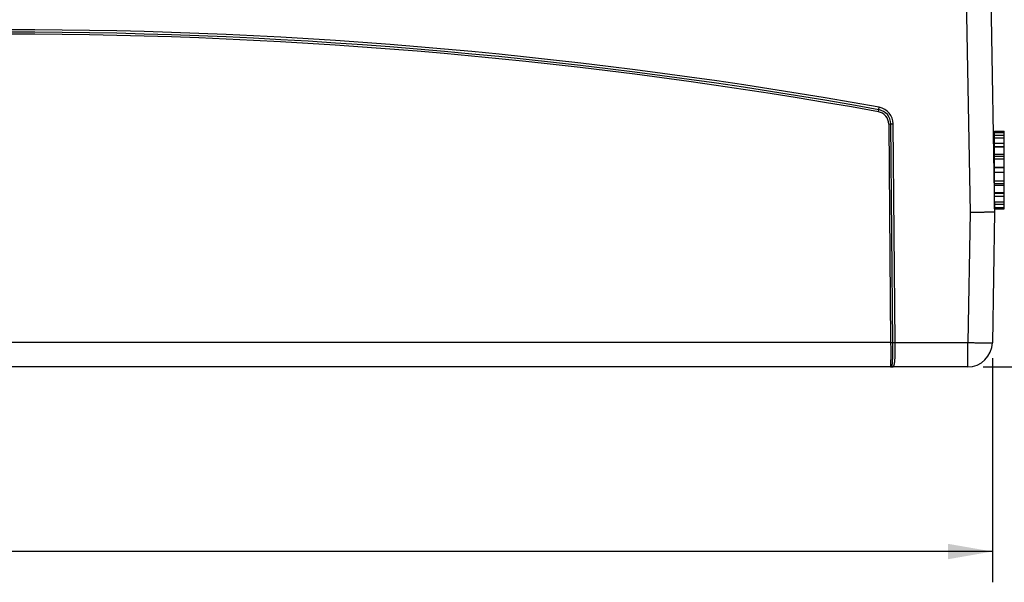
# Model space of a CAD drawing. Header units: inches. Extents: x 0 to 34, y 0 to 22.
# Tile 15 of 46: x 17.8 to 21.8, y 8.9 to 11.2. Entities that reach past the tile are written whole.
import ezdxf

# ---------------------------------------------------------------- set-up
doc = ezdxf.new("R2010")
doc.units = ezdxf.units.IN
doc.header["$LTSCALE"] = 1.87
doc.header["$MEASUREMENT"] = 0
doc.layers.get('0').update_dxf_attribs({"linetype": 'CONTINUOUS'})
doc.layers.add('DIMENSIONS', color=7, linetype='CONTINUOUS')
doc.styles.get("Standard").update_dxf_attribs({"font": 'txt', "width": 0.8})
doc.dimstyles.new('DIMSTYLE_1', dxfattribs={"dimtxt": 0.125, "dimasz": 0.18, "dimexe": 0.18, "dimexo": 0.0625, "dimgap": 0.09, "dimtad": 0, "dimtih": 1, "dimtoh": 1, "dimdec": 3, "dimzin": 4, "dimdsep": 46, "dimtxsty": 'STANDARD', "dimblk": '_FILLED', "dimblk1": '_FILLED', "dimblk2": '_FILLED', "dimcen": 0.09, "dimadec": 0, "dimazin": 0, "dimtp": 0.01, "dimtm": 0.01, "dimtfac": 1, "dimtdec": 3, "dimtofl": 0, "dimtmove": 0, "dimatfit": 3, "dimldrblk": '_FILLED', "dimfxl": 1, "dimtolj": 1, "dimtzin": 4, "dimarcsym": 0})

# ---------------------------------------------------------------- blocks, each defined once
blk = doc.blocks.new('_FILLED')
at = {"color": 0, "linetype": 'BYBLOCK'}
blk.add_solid([(0, 0), (-1, 0.174), (-1, -0.174)], dxfattribs=at)
blk = doc.blocks.new('*D3')
at = {"layer": 'DIMENSIONS', "color": 2, "linetype": 'CONTINUOUS'}
for p, q in [((21.6626, 12.1243), (22.7636, 12.1243)), ((22.6386, 12.1243), (22.6386, 11.184)), ((22.6386, 9.8063), (22.6386, 10.934)), ((21.6823, 9.8063), (22.7636, 9.8063))]:
    blk.add_line(p, q, dxfattribs=at)
at = {"layer": 'DIMENSIONS', "color": 2, "linetype": 'CONTINUOUS', "xscale": 0.18, "yscale": 0.18, "zscale": 0.18}
for p, rotation in [((22.6386, 12.1243), 90), ((22.6386, 9.8063), 270)]:
    blk.add_blockref('_FILLED', p, dxfattribs=dict(at, rotation=rotation))
at = {"layer": 'DIMENSIONS', "color": 2, "linetype": 'CONTINUOUS', "insert": (22.6386, 11.1215), "char_height": 0.125, "width": 1.325, "attachment_point": 2, "line_spacing_factor": 0.9}
blk.add_mtext('2.318{\\Ftxt.shx;\\W1.000000;\\H0.125000; }[58.88]', dxfattribs=at)
blk = doc.blocks.new('*D4')
at = {"layer": 'DIMENSIONS', "color": 2, "linetype": 'CONTINUOUS'}
for p, q in [((10.4443, 9.8455), (10.4443, 8.9313)), ((21.7198, 9.842), (21.7198, 8.9313)), ((10.4443, 9.0563), (15.3071, 9.0563)), ((21.7198, 9.0563), (16.8571, 9.0563))]:
    blk.add_line(p, q, dxfattribs=at)
at = {"layer": 'DIMENSIONS', "color": 2, "linetype": 'CONTINUOUS', "xscale": 0.18, "yscale": 0.18, "zscale": 0.18, "rotation": 180}
blk.add_blockref('_FILLED', (10.4443, 9.0563), dxfattribs=at)
at = {"layer": 'DIMENSIONS', "color": 2, "linetype": 'CONTINUOUS', "xscale": 0.18, "yscale": 0.18, "zscale": 0.18}
blk.add_blockref('_FILLED', (21.7198, 9.0563), dxfattribs=at)
at = {"layer": 'DIMENSIONS', "color": 2, "linetype": 'CONTINUOUS', "insert": (16.0821, 9.1188), "char_height": 0.125, "width": 1.425, "attachment_point": 2, "line_spacing_factor": 0.9}
blk.add_mtext('11.276{\\Ftxt.shx;\\W1.000000;\\H0.125000; }[286.4]', dxfattribs=at)
blk = doc.blocks.new('*D8')
at = {"layer": 'DIMENSIONS', "color": 2, "linetype": 'CONTINUOUS'}
for p, q in [((21.7001, 12.1573), (21.7001, 12.9993)), ((21.8865, 10.6882), (21.8865, 12.9993)), ((21.7001, 12.8743), (21.3401, 12.8743)), ((21.8865, 12.8743), (22.2409, 12.8743))]:
    blk.add_line(p, q, dxfattribs=at)
at = {"layer": 'DIMENSIONS', "color": 2, "linetype": 'CONTINUOUS', "xscale": 0.18, "yscale": 0.18, "zscale": 0.18}
blk.add_blockref('_FILLED', (21.7001, 12.8743), dxfattribs=at)
at = {"layer": 'DIMENSIONS', "color": 2, "linetype": 'CONTINUOUS', "xscale": 0.18, "yscale": 0.18, "zscale": 0.18, "rotation": 180}
blk.add_blockref('_FILLED', (21.8865, 12.8743), dxfattribs=at)
at = {"layer": 'DIMENSIONS', "color": 2, "linetype": 'CONTINUOUS', "insert": (22.3034, 12.9368), "char_height": 0.125, "width": 1.1, "attachment_point": 1, "line_spacing_factor": 0.9}
blk.add_mtext('.178 [4.52]', dxfattribs=at)

msp = doc.modelspace()

# ---------------------------------------------------------------- linework, layer by layer
at = {"color": 7, "linetype": 'CONTINUOUS'}
for p, q in [((21.6001, 12.094), (21.6291, 10.4344)), ((21.7001, 12.0948), (21.7291, 10.4353)), ((21.2566, 10.8432), (21.2582, 10.8518)), ((21.2582, 10.8518), (21.2599, 10.8613)), ((21.2986, 10.7934), (21.3074, 10.7935)), ((21.2986, 10.7934), (21.3064, 9.9054)), ((21.3152, 9.9054), (21.3074, 10.7935)), ((21.3074, 10.7935), (21.3172, 10.7935)), ((21.3249, 9.9054), (21.3172, 10.7935)), ((21.7291, 10.7638), (21.7685, 10.7638)), ((21.7291, 10.4488), (21.7291, 10.7638)), ((21.7291, 10.7628), (21.7685, 10.7628)), ((21.7291, 10.7594), (21.7685, 10.7594)), ((21.7291, 10.7476), (21.7685, 10.7476)), ((21.7291, 10.7378), (21.7685, 10.7378)), ((21.7685, 10.4488), (21.7685, 10.7638)), ((21.7291, 10.7154), (21.7685, 10.7154)), ((21.7291, 10.7027), (21.7685, 10.7027)), ((21.7291, 10.7004), (21.7685, 10.7004)), ((21.7291, 10.685), (21.7247, 10.685)), ((21.7291, 10.6703), (21.7685, 10.6703)), ((21.7291, 10.6634), (21.7685, 10.6634)), ((21.7291, 10.6518), (21.7685, 10.6518)), ((21.7291, 10.6175), (21.7685, 10.6175)), ((21.7291, 10.6173), (21.7685, 10.6173)), ((21.7291, 10.5978), (21.7685, 10.5978)), ((21.7291, 10.5275), (21.7275, 10.5275)), ((21.7291, 10.5631), (21.7685, 10.5631)), ((21.7291, 10.5511), (21.7685, 10.5511)), ((21.7291, 10.5445), (21.7685, 10.5445)), ((21.7291, 10.515), (21.7685, 10.515)), ((21.7291, 10.5121), (21.7685, 10.5121)), ((21.7291, 10.4997), (21.7685, 10.4997)), ((21.7291, 10.4774), (21.7685, 10.4774)), ((21.7291, 10.4671), (21.7685, 10.4671)), ((21.7291, 10.4546), (21.7685, 10.4546)), ((21.7291, 10.4505), (21.7685, 10.4505)), ((21.7291, 10.4488), (21.7685, 10.4488)), ((21.6291, 10.4344), (21.6198, 9.9054)), ((21.7291, 10.4353), (21.7198, 9.9045)), ((21.3064, 9.9054), (14.1258, 9.9054)), ((21.3064, 9.9054), (21.3152, 9.9054)), ((21.3152, 9.9054), (21.3249, 9.9054)), ((21.3249, 9.9054), (21.6198, 9.9054)), ((21.6198, 9.8063), (21.6198, 9.9054)), ((21.6198, 9.8063), (10.5443, 9.8063))]:
    msp.add_line(p, q, dxfattribs=at)
for centre, radius, start, end in [((17.7161, -8.8971), 20.0737, 79.8317, 100.1683), ((17.7161, -8.8971), 20.0639, 79.8317, 100.1683), ((17.7161, -8.897), 20.0552, 79.8317, 100.1683), ((21.2476, 10.7929), 0.0598, 0.4992, 79.8345), ((21.2476, 10.7929), 0.0695, 0.4999, 79.8338), ((21.2476, 10.793), 0.051, 0.4989, 79.8348), ((21.6198, 9.9063), 0.1, 270, 359)]:
    msp.add_arc(centre, radius, start, end, dxfattribs=at)
for points, knots in [([(21.7291, 10.4353), (21.7291, 10.4353), (21.7291, 10.4353), (21.7291, 10.4353), (21.729, 10.4352), (21.729, 10.4352), (21.7289, 10.4352), (21.7288, 10.4352), (21.7287, 10.4352), (21.7286, 10.4352), (21.7283, 10.4352), (21.728, 10.4351), (21.7276, 10.4351), (21.7272, 10.4351), (21.7266, 10.4351), (21.7261, 10.4351), (21.7255, 10.435), (21.7248, 10.435), (21.724, 10.435), (21.7229, 10.435), (21.7214, 10.4349), (21.7194, 10.4349), (21.7172, 10.4349), (21.7148, 10.4348), (21.7122, 10.4348), (21.7093, 10.4348), (21.7052, 10.4347), (21.6996, 10.4347), (21.6923, 10.4346), (21.6845, 10.4345), (21.6761, 10.4345), (21.6672, 10.4345), (21.658, 10.4344), (21.6453, 10.4344), (21.6356, 10.4344), (21.6291, 10.4344)], [0, 0, 0, 0, 0.00009, 0.000345, 0.000745, 0.001285, 0.001969, 0.0028, 0.003782, 0.004913, 0.007624, 0.01093, 0.014832, 0.019326, 0.024411, 0.030082, 0.036338, 0.043174, 0.050587, 0.058571, 0.076235, 0.096125, 0.118192, 0.142383, 0.16864, 0.1969, 0.227095, 0.292993, 0.3657, 0.444514, 0.528677, 0.617378, 0.709763, 0.804942, 1, 1, 1, 1]), ([(21.3064, 9.9054), (21.3064, 9.8991), (21.3065, 9.8897), (21.3066, 9.8773), (21.3066, 9.8684), (21.3066, 9.8598), (21.3066, 9.8516), (21.3066, 9.8439), (21.3065, 9.8368), (21.3064, 9.8303), (21.3064, 9.8254), (21.3063, 9.8217), (21.3062, 9.8193), (21.3062, 9.817), (21.3061, 9.815), (21.3061, 9.8132), (21.306, 9.8115), (21.3059, 9.8101), (21.3059, 9.8091), (21.3058, 9.8084), (21.3058, 9.8079), (21.3057, 9.8075), (21.3057, 9.8072), (21.3056, 9.8069), (21.3056, 9.8068), (21.3056, 9.8066), (21.3056, 9.8066), (21.3055, 9.8065), (21.3055, 9.8064), (21.3055, 9.8064), (21.3055, 9.8063)], [0, 0, 0, 0, 0.190894, 0.284056, 0.374564, 0.461597, 0.544367, 0.622124, 0.694163, 0.759831, 0.818536, 0.845109, 0.869746, 0.892394, 0.913001, 0.93152, 0.947911, 0.962137, 0.974168, 0.979352, 0.983979, 0.988047, 0.991554, 0.994499, 0.995761, 0.996884, 0.997871, 0.998723, 0.999436, 1, 1, 1, 1]), ([(21.3089, 9.807), (21.309, 9.8071), (21.3091, 9.8072), (21.3094, 9.8073), (21.3097, 9.8076), (21.3101, 9.8079), (21.3104, 9.8083), (21.3107, 9.8087), (21.311, 9.8092), (21.3112, 9.8098), (21.3115, 9.8104), (21.3117, 9.811), (21.3119, 9.8117), (21.3121, 9.8125), (21.3123, 9.8132), (21.3125, 9.8141), (21.3127, 9.8153), (21.313, 9.8169), (21.3133, 9.8191), (21.3135, 9.8209), (21.3137, 9.8225), (21.3138, 9.8242), (21.314, 9.8265), (21.3142, 9.8293), (21.3144, 9.8323), (21.3145, 9.8354), (21.3147, 9.8387), (21.3148, 9.8422), (21.3149, 9.847), (21.3151, 9.8534), (21.3152, 9.8613), (21.3152, 9.8697), (21.3153, 9.8783), (21.3153, 9.8872), (21.3152, 9.8963), (21.3152, 9.9024), (21.3152, 9.9054)], [0, 0, 0, 0, 0.002498, 0.00494, 0.009765, 0.014653, 0.019724, 0.025065, 0.030734, 0.036774, 0.043214, 0.050076, 0.057374, 0.065118, 0.073315, 0.081968, 0.09108, 0.110681, 0.132109, 0.155341, 0.167622, 0.180341, 0.207068, 0.235476, 0.265508, 0.297106, 0.330206, 0.364742, 0.400643, 0.476233, 0.556347, 0.640307, 0.727403, 0.816894, 0.908019, 1, 1, 1, 1]), ([(21.3124, 9.8063), (21.3127, 9.8063), (21.3132, 9.8063), (21.314, 9.8064), (21.3147, 9.8065), (21.3154, 9.8067), (21.316, 9.807), (21.3166, 9.8073), (21.3171, 9.8076), (21.3177, 9.8082), (21.3183, 9.8089), (21.3189, 9.8097), (21.3193, 9.8104), (21.3196, 9.8111), (21.32, 9.8118), (21.3203, 9.8127), (21.3206, 9.8136), (21.3209, 9.8145), (21.3211, 9.8155), (21.3214, 9.8166), (21.3217, 9.8181), (21.3221, 9.8201), (21.3225, 9.8227), (21.3229, 9.8254), (21.3232, 9.8284), (21.3235, 9.8316), (21.3237, 9.8349), (21.324, 9.8385), (21.3242, 9.8421), (21.3243, 9.846), (21.3245, 9.85), (21.3246, 9.8541), (21.3247, 9.8598), (21.3249, 9.8673), (21.3249, 9.8765), (21.325, 9.8859), (21.325, 9.8956), (21.3249, 9.9021), (21.3249, 9.9054)], [0, 0, 0, 0, 0.008378, 0.015919, 0.022855, 0.029372, 0.035625, 0.041752, 0.04787, 0.054082, 0.067109, 0.074063, 0.081372, 0.089068, 0.097181, 0.105729, 0.114729, 0.124192, 0.134124, 0.144531, 0.155415, 0.178615, 0.203714, 0.230683, 0.259477, 0.290043, 0.322318, 0.356232, 0.391709, 0.428667, 0.46702, 0.506677, 0.547544, 0.632512, 0.721109, 0.812481, 0.905745, 1, 1, 1, 1]), ([(21.6198, 9.9054), (21.6231, 9.9053), (21.6296, 9.9052), (21.6393, 9.9051), (21.6488, 9.9049), (21.658, 9.9048), (21.6668, 9.9047), (21.6752, 9.9046), (21.6819, 9.9045), (21.6869, 9.9045), (21.6905, 9.9044), (21.6939, 9.9044), (21.6971, 9.9044), (21.7001, 9.9044), (21.7029, 9.9043), (21.7055, 9.9043), (21.7079, 9.9043), (21.7101, 9.9043), (21.7121, 9.9043), (21.7137, 9.9043), (21.7148, 9.9043), (21.7155, 9.9044), (21.7162, 9.9044), (21.7168, 9.9044), (21.7174, 9.9044), (21.7179, 9.9044), (21.7183, 9.9044), (21.7187, 9.9044), (21.7191, 9.9044), (21.7193, 9.9045), (21.7195, 9.9045), (21.7196, 9.9045), (21.7197, 9.9045), (21.7197, 9.9045), (21.7198, 9.9045), (21.7198, 9.9045), (21.7198, 9.9045), (21.7198, 9.9045), (21.7198, 9.9045), (21.7198, 9.9045), (21.7198, 9.9045)], [0, 0, 0, 0, 0.098001, 0.195058, 0.290235, 0.382616, 0.471312, 0.555468, 0.634276, 0.671434, 0.706975, 0.740813, 0.772866, 0.803058, 0.831316, 0.857571, 0.881761, 0.903827, 0.923716, 0.941381, 0.949365, 0.956778, 0.963616, 0.969873, 0.975546, 0.980632, 0.985128, 0.989032, 0.992341, 0.995054, 0.99717, 0.998004, 0.99869, 0.998977, 0.999227, 0.999441, 0.999619, 0.999761, 0.999869, 1, 1, 1, 1]), ([(21.3055, 9.8063), (21.3056, 9.8063), (21.3059, 9.8063), (21.3063, 9.8063), (21.3068, 9.8064), (21.3073, 9.8065), (21.3081, 9.8067), (21.3086, 9.8069), (21.3089, 9.807)], [0, 0, 0, 0, 0.122956, 0.246057, 0.369535, 0.49362, 0.744387, 1, 1, 1, 1]), ([(21.3089, 9.807), (21.3092, 9.8069), (21.3097, 9.8067), (21.3106, 9.8065), (21.3115, 9.8063), (21.3121, 9.8063), (21.3124, 9.8063)], [0, 0, 0, 0, 0.251638, 0.501891, 0.751189, 1, 1, 1, 1]), ([(21.3055, 9.8063), (21.3055, 9.8063), (21.3055, 9.8063), (21.3055, 9.8063), (21.3055, 9.8063), (21.3055, 9.8063), (21.3055, 9.8063), (21.3055, 9.8063), (21.3055, 9.8063)], [0, 0, 0, 0, 0.364151, 0.631872, 0.735528, 0.825264, 0.909687, 1, 1, 1, 1])]:
    msp.add_open_spline(points, degree=3, knots=knots, dxfattribs=at)

# ---------------------------------------------------------------- dimensions: what is measured, and where the dimension line sits
at = {"layer": 'DIMENSIONS', "color": 2, "linetype": 'CONTINUOUS'}
dim = msp.add_linear_dim(base=(21.7001, 12.8743), p1=(21.8865, 10.6882), p2=(21.7001, 12.1573), angle=180, text='.178 [4.52]', dimstyle='DIMSTYLE_1', dxfattribs=at)
dim.commit()
dim.dimension.update_dxf_attribs({"geometry": '*D8', "text_midpoint": (22.8534, 12.8743), "dimtype": 160})
for base, p1, p2, angle, picture, middle in [((22.6386, 9.8063), (21.6626, 12.1243), (21.6823, 9.8063), 270, '*D3', (22.4886, 11.059)), ((10.4443, 9.05626), (21.71983, 9.84203), (10.4443, 9.84552), 180, '*D4', (15.90706, 9.05626))]:
    dim = msp.add_linear_dim(base=base, p1=p1, p2=p2, angle=angle, dimstyle='DIMSTYLE_1', dxfattribs=at)
    dim.commit()
    dim.dimension.update_dxf_attribs({"geometry": picture, "text_midpoint": middle, "dimtype": 160})

doc.saveas('drawing.dxf')
